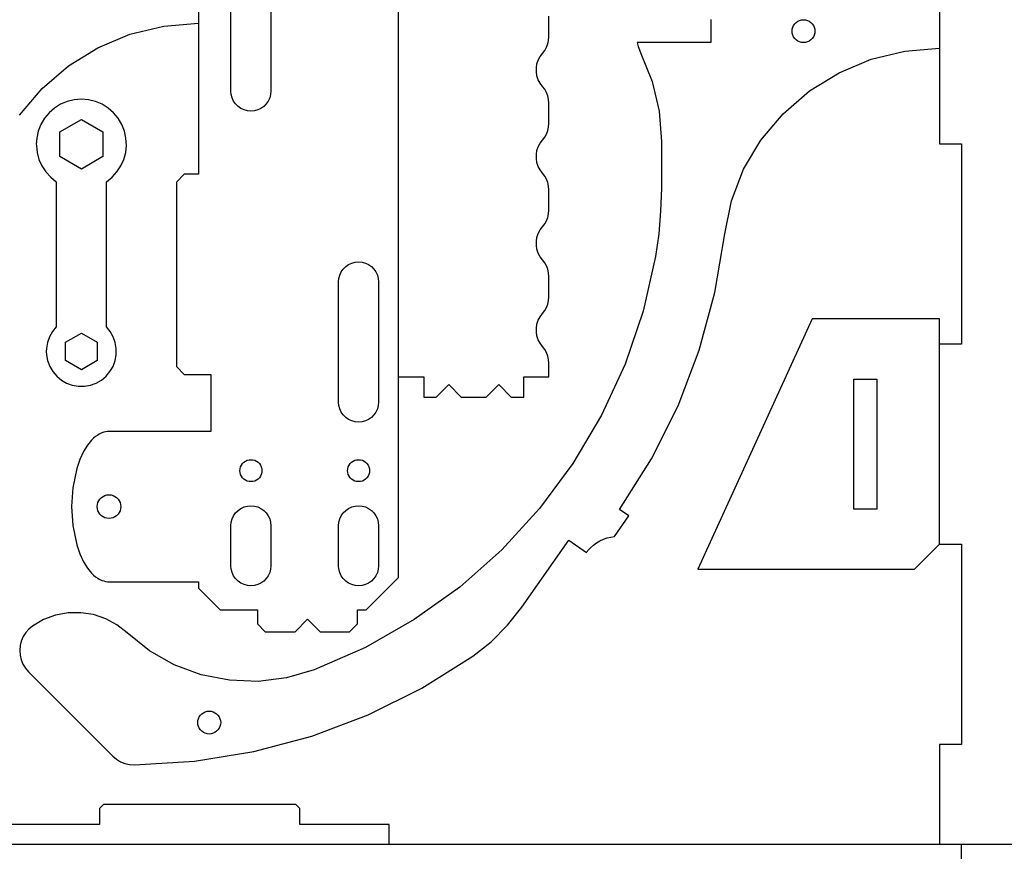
# Model space of a CAD drawing. Header units: millimetres. Extents: x 0 to 378, y 0 to 378.
# Tile 3 of 5: x 109 to 234, y 177 to 282. Entities that reach past the tile are written whole.
import ezdxf

# ---------------------------------------------------------------- set-up
doc = ezdxf.new("R2010")
doc.units = ezdxf.units.MM
doc.layers.add('SHEET_VIEW_1_DRAWING_1', color=7, linetype='Continuous')

msp = doc.modelspace()

# ---------------------------------------------------------------- linework, layer by layer
at = {"layer": 'SHEET_VIEW_1_DRAWING_1', "color": 5}
for p, q in [((157.19, 211.69), (157.19, 350.29)), ((131.79, 311.85), (131.79, 262.83)), ((225.81, 292.1), (225.81, 266.7)), ((135.92, 273.39), (135.92, 288.63)), ((141, 288.63), (141, 273.39)), ((176.24, 280.27), (176.24, 282.87)), ((196.8, 282.45), (196.8, 279.53)), ((207.82, 282.24), (208.04, 282.35)), ((208.04, 282.35), (208.29, 282.42)), ((208.29, 282.42), (208.54, 282.44)), ((208.54, 282.44), (208.79, 282.42)), ((208.79, 282.42), (209.04, 282.35)), ((209.04, 282.35), (209.27, 282.24)), ((123.11, 280.59), (127.4, 281.63)), ((127.4, 281.63), (131.79, 281.99)), ((207.09, 280.99), (207.11, 281.24)), ((207.11, 281.24), (207.18, 281.48)), ((207.18, 281.48), (207.29, 281.71)), ((207.29, 281.71), (207.43, 281.92)), ((207.43, 281.92), (207.61, 282.1)), ((207.61, 282.1), (207.82, 282.24)), ((209.27, 282.24), (209.47, 282.1)), ((209.47, 282.1), (209.65, 281.92)), ((209.65, 281.92), (209.8, 281.71)), ((209.8, 281.71), (209.9, 281.48)), ((209.9, 281.48), (209.97, 281.24)), ((209.97, 281.24), (209.99, 280.99)), ((119.05, 278.89), (123.11, 280.59)), ((176.11, 279.37), (176.21, 279.82)), ((176.21, 279.82), (176.24, 280.27)), ((207.11, 280.74), (207.09, 280.99)), ((207.18, 280.49), (207.11, 280.74)), ((207.29, 280.26), (207.18, 280.49)), ((207.43, 280.06), (207.29, 280.26)), ((207.61, 279.88), (207.43, 280.06)), ((207.82, 279.73), (207.61, 279.88)), ((209.47, 279.88), (209.27, 279.73)), ((209.65, 280.06), (209.47, 279.88)), ((209.8, 280.26), (209.65, 280.06)), ((209.9, 280.49), (209.8, 280.26)), ((209.97, 280.74), (209.9, 280.49)), ((209.99, 280.99), (209.97, 280.74)), ((115.3, 276.57), (119.05, 278.89)), ((175.45, 278.17), (175.72, 278.54)), ((175.72, 278.54), (175.95, 278.94)), ((175.95, 278.94), (176.11, 279.37)), ((196.8, 279.53), (187.45, 279.53)), ((187.45, 279.53), (187.57, 279.06)), ((187.57, 279.06), (187.74, 278.61)), ((187.74, 278.61), (187.93, 278.17)), ((208.04, 279.62), (207.82, 279.73)), ((208.29, 279.56), (208.04, 279.62)), ((208.54, 279.54), (208.29, 279.56)), ((208.79, 279.56), (208.54, 279.54)), ((209.04, 279.62), (208.79, 279.56)), ((209.27, 279.73), (209.04, 279.62)), ((221.41, 278.46), (225.81, 278.81)), ((174.74, 276.83), (174.91, 277.31)), ((174.91, 277.31), (175.14, 277.77)), ((175.14, 277.77), (175.45, 278.17)), ((187.93, 278.17), (189.36, 274.59)), ((213.06, 275.72), (217.13, 277.42)), ((217.13, 277.42), (221.41, 278.46)), ((111.96, 273.7), (115.3, 276.57)), ((174.66, 276.33), (174.74, 276.83)), ((174.66, 275.82), (174.66, 276.33)), ((174.74, 275.32), (174.66, 275.82)), ((174.91, 274.83), (174.74, 275.32)), ((175.14, 274.38), (174.91, 274.83)), ((209.32, 273.4), (213.06, 275.72)), ((109.12, 270.33), (111.96, 273.7)), ((175.45, 273.97), (175.14, 274.38)), ((175.72, 273.61), (175.45, 273.97)), ((175.95, 273.21), (175.72, 273.61)), ((189.36, 274.59), (190.22, 270.84)), ((116.04, 272.28), (115.16, 272.07)), ((116.95, 272.36), (116.04, 272.28)), ((117.86, 272.28), (116.95, 272.36)), ((118.74, 272.07), (117.86, 272.28)), ((135.96, 272.94), (135.92, 273.39)), ((136.07, 272.52), (135.96, 272.94)), ((136.26, 272.12), (136.07, 272.52)), ((140.84, 272.52), (140.66, 272.12)), ((140.96, 272.94), (140.84, 272.52)), ((141, 273.39), (140.96, 272.94)), ((176.11, 272.78), (175.95, 273.21)), ((176.21, 272.33), (176.11, 272.78)), ((176.24, 271.87), (176.21, 272.33)), ((205.98, 270.52), (209.32, 273.4)), ((113.55, 271.23), (112.86, 270.63)), ((114.32, 271.71), (113.55, 271.23)), ((115.16, 272.07), (114.32, 271.71)), ((119.58, 271.71), (118.74, 272.07)), ((120.35, 271.23), (119.58, 271.71)), ((121.04, 270.63), (120.35, 271.23)), ((136.51, 271.75), (136.26, 272.12)), ((136.83, 271.44), (136.51, 271.75)), ((137.19, 271.19), (136.83, 271.44)), ((137.59, 271), (137.19, 271.19)), ((139.73, 271.19), (139.33, 271)), ((140.09, 271.44), (139.73, 271.19)), ((140.4, 271.75), (140.09, 271.44)), ((140.66, 272.12), (140.4, 271.75)), ((176.24, 269.28), (176.24, 271.87)), ((112.28, 269.93), (111.81, 269.15)), ((112.86, 270.63), (112.28, 269.93)), ((114.22, 268.22), (116.95, 269.79)), ((116.95, 269.79), (119.68, 268.22)), ((121.62, 269.93), (121.04, 270.63)), ((122.09, 269.15), (121.62, 269.93)), ((138.02, 270.88), (137.59, 271)), ((138.46, 270.85), (138.02, 270.88)), ((138.9, 270.88), (138.46, 270.85)), ((139.33, 271), (138.9, 270.88)), ((190.22, 270.84), (190.52, 267)), ((203.14, 267.15), (205.98, 270.52)), ((111.81, 269.15), (111.48, 268.3)), ((122.42, 268.3), (122.09, 269.15)), ((176.11, 268.37), (176.21, 268.82)), ((176.21, 268.82), (176.24, 269.28)), ((111.29, 267.41), (111.23, 266.64)), ((111.48, 268.3), (111.29, 267.41)), ((114.22, 265.07), (114.22, 268.22)), ((119.68, 268.22), (119.68, 265.07)), ((122.61, 267.41), (122.42, 268.3)), ((122.66, 266.5), (122.61, 267.41)), ((175.45, 267.18), (175.72, 267.54)), ((175.72, 267.54), (175.95, 267.94)), ((175.95, 267.94), (176.11, 268.37)), ((111.23, 266.64), (111.24, 266.5)), ((111.24, 266.5), (111.33, 265.6)), ((122.57, 265.6), (122.66, 266.5)), ((174.74, 265.83), (174.91, 266.32)), ((174.91, 266.32), (175.14, 266.77)), ((175.14, 266.77), (175.45, 267.18)), ((190.52, 267), (190.52, 261.07)), ((200.94, 263.48), (203.14, 267.15)), ((225.81, 266.7), (228.6, 266.7)), ((228.6, 266.7), (228.6, 241.3)), ((111.33, 265.6), (111.57, 264.72)), ((116.95, 263.49), (114.22, 265.07)), ((119.68, 265.07), (116.95, 263.49)), ((122.33, 264.72), (122.57, 265.6)), ((174.66, 265.33), (174.74, 265.83)), ((174.66, 264.82), (174.66, 265.33)), ((174.74, 264.32), (174.66, 264.82)), ((111.57, 264.72), (111.94, 263.89)), ((111.94, 263.89), (112.44, 263.13)), ((121.46, 263.13), (121.96, 263.89)), ((121.96, 263.89), (122.33, 264.72)), ((174.91, 263.83), (174.74, 264.32)), ((175.14, 263.38), (174.91, 263.83)), ((112.44, 263.13), (113.06, 262.45)), ((113.06, 262.45), (113.77, 261.89)), ((120.12, 261.89), (120.84, 262.45)), ((120.84, 262.45), (121.46, 263.13)), ((130, 262.83), (129, 261.83)), ((131.79, 262.83), (130, 262.83)), ((175.45, 262.98), (175.14, 263.38)), ((175.72, 262.61), (175.45, 262.98)), ((175.95, 262.21), (175.72, 262.61)), ((199.4, 259.48), (200.94, 263.48)), ((113.77, 261.89), (113.77, 243.48)), ((120.12, 243.48), (120.12, 261.89)), ((129, 261.83), (129, 238.43)), ((176.11, 261.78), (175.95, 262.21)), ((176.21, 261.33), (176.11, 261.78)), ((176.24, 260.87), (176.21, 261.33)), ((190.52, 261.07), (190.43, 258.17)), ((176.24, 258.28), (176.24, 260.87)), ((198.55, 255.29), (199.4, 259.48)), ((175.95, 256.94), (176.11, 257.37)), ((176.11, 257.37), (176.21, 257.82)), ((176.21, 257.82), (176.24, 258.28)), ((190.43, 258.17), (190.18, 255.27)), ((175.14, 255.77), (175.45, 256.18)), ((175.45, 256.18), (175.72, 256.54)), ((175.72, 256.54), (175.95, 256.94)), ((174.66, 254.33), (174.74, 254.83)), ((174.74, 254.83), (174.91, 255.32)), ((174.91, 255.32), (175.14, 255.77)), ((190.18, 255.27), (189.77, 252.4)), ((197.3, 247.84), (198.55, 255.29)), ((174.66, 253.82), (174.66, 254.33)), ((174.74, 253.32), (174.66, 253.82)), ((174.91, 252.84), (174.74, 253.32)), ((175.14, 252.38), (174.91, 252.84)), ((175.45, 251.98), (175.14, 252.38)), ((189.77, 252.4), (188.19, 245.46)), ((150.16, 250.81), (150.48, 251.12)), ((150.48, 251.12), (150.84, 251.37)), ((150.84, 251.37), (151.24, 251.56)), ((151.24, 251.56), (151.67, 251.68)), ((151.67, 251.68), (152.11, 251.71)), ((152.11, 251.71), (152.55, 251.68)), ((152.55, 251.68), (152.98, 251.56)), ((152.98, 251.56), (153.38, 251.37)), ((153.38, 251.37), (153.74, 251.12)), ((153.74, 251.12), (154.06, 250.81)), ((175.72, 251.61), (175.45, 251.98)), ((175.95, 251.21), (175.72, 251.61)), ((176.11, 250.78), (175.95, 251.21)), ((149.61, 249.62), (149.72, 250.04)), ((149.72, 250.04), (149.91, 250.44)), ((149.91, 250.44), (150.16, 250.81)), ((154.06, 250.81), (154.31, 250.44)), ((154.31, 250.44), (154.5, 250.04)), ((154.5, 250.04), (154.61, 249.62)), ((176.21, 250.33), (176.11, 250.78)), ((176.24, 249.88), (176.21, 250.33)), ((176.24, 247.28), (176.24, 249.88)), ((149.57, 249.17), (149.61, 249.62)), ((149.57, 233.93), (149.57, 249.17)), ((154.61, 249.62), (154.65, 249.17)), ((154.65, 249.17), (154.65, 233.93)), ((195.33, 240.54), (197.3, 247.84)), ((175.95, 245.94), (176.11, 246.37)), ((176.11, 246.37), (176.21, 246.82)), ((176.21, 246.82), (176.24, 247.28)), ((175.14, 244.77), (175.45, 245.18)), ((175.45, 245.18), (175.72, 245.54)), ((175.72, 245.54), (175.95, 245.94)), ((188.19, 245.46), (185.91, 238.73)), ((174.66, 243.33), (174.74, 243.84)), ((174.74, 243.84), (174.91, 244.32)), ((174.91, 244.32), (175.14, 244.77)), ((209.64, 244.48), (195.16, 212.72)), ((225.81, 244.48), (209.64, 244.48)), ((225.81, 215.9), (225.81, 244.48)), ((113.28, 242.88), (112.9, 242.21)), ((113.77, 243.48), (113.28, 242.88)), ((114.94, 241.53), (116.95, 242.69)), ((116.95, 242.69), (118.96, 241.53)), ((120.61, 242.88), (120.12, 243.48)), ((120.99, 242.21), (120.61, 242.88)), ((174.66, 242.82), (174.66, 243.33)), ((174.74, 242.32), (174.66, 242.82)), ((174.91, 241.84), (174.74, 242.32)), ((112.65, 241.48), (112.52, 240.72)), ((112.9, 242.21), (112.65, 241.48)), ((114.94, 239.2), (114.94, 241.53)), ((118.96, 241.53), (118.96, 239.2)), ((121.25, 241.48), (120.99, 242.21)), ((121.38, 240.72), (121.25, 241.48)), ((175.14, 241.39), (174.91, 241.84)), ((175.45, 240.98), (175.14, 241.39)), ((228.6, 241.3), (225.81, 241.3)), ((112.52, 240.72), (112.5, 240.37)), ((112.5, 240.37), (112.52, 239.95)), ((112.52, 239.95), (112.66, 239.19)), ((121.24, 239.19), (121.38, 239.95)), ((121.38, 239.95), (121.38, 240.72)), ((175.72, 240.61), (175.45, 240.98)), ((175.95, 240.21), (175.72, 240.61)), ((176.11, 239.78), (175.95, 240.21)), ((192.64, 233.48), (195.33, 240.54)), ((112.66, 239.19), (112.93, 238.47)), ((116.95, 238.04), (114.94, 239.2)), ((118.96, 239.2), (116.95, 238.04)), ((120.97, 238.47), (121.24, 239.19)), ((176.21, 239.34), (176.11, 239.78)), ((176.24, 238.88), (176.21, 239.34)), ((176.24, 237.12), (176.24, 238.88)), ((185.91, 238.73), (182.94, 232.26)), ((112.93, 238.47), (113.32, 237.8)), ((113.32, 237.8), (113.82, 237.21)), ((120.08, 237.21), (120.58, 237.8)), ((120.58, 237.8), (120.97, 238.47)), ((129, 238.43), (130, 237.43)), ((130, 237.43), (133.38, 237.43)), ((133.38, 237.43), (133.38, 230.19)), ((113.82, 237.21), (114.41, 236.72)), ((114.41, 236.72), (115.08, 236.33)), ((115.08, 236.33), (115.8, 236.07)), ((115.8, 236.07), (116.56, 235.94)), ((117.34, 235.94), (118.1, 236.07)), ((118.1, 236.07), (118.82, 236.33)), ((118.82, 236.33), (119.49, 236.72)), ((119.49, 236.72), (120.08, 237.21)), ((157.19, 237.12), (160.37, 237.12)), ((160.37, 237.12), (160.37, 234.58)), ((161.95, 234.58), (163.54, 236.17)), ((163.54, 236.17), (165.13, 234.58)), ((168.3, 234.58), (169.89, 236.17)), ((169.89, 236.17), (171.48, 234.58)), ((173.07, 237.12), (176.24, 237.12)), ((173.07, 234.58), (173.07, 237.12)), ((214.95, 236.85), (217.87, 236.85)), ((214.95, 220.35), (214.95, 236.85)), ((217.87, 236.85), (217.87, 220.35)), ((116.56, 235.94), (117.34, 235.94)), ((149.61, 233.49), (149.57, 233.93)), ((154.65, 233.93), (154.61, 233.49)), ((160.37, 234.58), (161.95, 234.58)), ((165.13, 234.58), (168.3, 234.58)), ((171.48, 234.58), (173.07, 234.58)), ((149.72, 233.07), (149.61, 233.49)), ((149.91, 232.66), (149.72, 233.07)), ((150.16, 232.3), (149.91, 232.66)), ((150.48, 231.99), (150.16, 232.3)), ((154.06, 232.3), (153.74, 231.99)), ((154.31, 232.66), (154.06, 232.3)), ((154.5, 233.07), (154.31, 232.66)), ((154.61, 233.49), (154.5, 233.07)), ((189.26, 226.72), (192.64, 233.48)), ((150.84, 231.73), (150.48, 231.99)), ((151.24, 231.55), (150.84, 231.73)), ((151.67, 231.43), (151.24, 231.55)), ((152.11, 231.39), (151.67, 231.43)), ((152.55, 231.43), (152.11, 231.39)), ((152.98, 231.55), (152.55, 231.43)), ((153.38, 231.73), (152.98, 231.55)), ((153.74, 231.99), (153.38, 231.73)), ((182.94, 232.26), (179.31, 226.14)), ((119.21, 229.86), (119.02, 229.75)), ((119.55, 230.02), (119.21, 229.86)), ((119.78, 230.1), (119.55, 230.02)), ((120.02, 230.15), (119.78, 230.1)), ((120.28, 230.19), (120.02, 230.15)), ((120.54, 230.19), (120.28, 230.19)), ((120.57, 230.19), (120.54, 230.19)), ((120.61, 230.19), (120.57, 230.19)), ((120.64, 230.19), (120.57, 230.19)), ((120.64, 230.19), (120.61, 230.19)), ((133.38, 230.19), (120.64, 230.19)), ((118.25, 229.11), (117.71, 228.45)), ((118.48, 229.35), (118.25, 229.11)), ((118.74, 229.56), (118.48, 229.35)), ((119.02, 229.75), (118.74, 229.56)), ((117.22, 227.66), (116.75, 226.66)), ((117.71, 228.45), (117.22, 227.66)), ((116.75, 226.66), (116.36, 225.52)), ((137.25, 225.93), (137.39, 226.13)), ((137.39, 226.13), (137.56, 226.3)), ((137.56, 226.3), (137.76, 226.44)), ((137.76, 226.44), (137.98, 226.55)), ((137.98, 226.55), (138.22, 226.61)), ((138.22, 226.61), (138.46, 226.63)), ((138.46, 226.63), (138.7, 226.61)), ((138.7, 226.61), (138.94, 226.55)), ((138.94, 226.55), (139.16, 226.44)), ((139.16, 226.44), (139.36, 226.3)), ((139.36, 226.3), (139.53, 226.13)), ((139.53, 226.13), (139.67, 225.93)), ((150.9, 225.93), (151.04, 226.13)), ((151.04, 226.13), (151.21, 226.3)), ((151.21, 226.3), (151.41, 226.44)), ((151.41, 226.44), (151.63, 226.55)), ((151.63, 226.55), (151.87, 226.61)), ((151.87, 226.61), (152.11, 226.63)), ((152.11, 226.63), (152.35, 226.61)), ((152.35, 226.61), (152.59, 226.55)), ((152.59, 226.55), (152.81, 226.44)), ((152.81, 226.44), (153.01, 226.3)), ((153.01, 226.3), (153.18, 226.13)), ((153.18, 226.13), (153.32, 225.93)), ((179.31, 226.14), (175.07, 220.43)), ((185.23, 220.32), (189.26, 226.72)), ((116.36, 225.52), (115.85, 223.06)), ((137.06, 225.23), (137.08, 225.48)), ((137.08, 224.99), (137.06, 225.23)), ((137.08, 225.48), (137.15, 225.71)), ((137.15, 224.76), (137.08, 224.99)), ((137.15, 225.71), (137.25, 225.93)), ((139.67, 225.93), (139.77, 225.71)), ((139.77, 225.71), (139.83, 225.48)), ((139.83, 224.99), (139.77, 224.76)), ((139.83, 225.48), (139.86, 225.23)), ((139.86, 225.23), (139.83, 224.99)), ((150.71, 225.23), (150.73, 225.48)), ((150.73, 224.99), (150.71, 225.23)), ((150.73, 225.48), (150.8, 225.71)), ((150.8, 224.76), (150.73, 224.99)), ((150.8, 225.71), (150.9, 225.93)), ((153.32, 225.93), (153.42, 225.71)), ((153.42, 225.71), (153.49, 225.48)), ((153.49, 224.99), (153.42, 224.76)), ((153.49, 225.48), (153.51, 225.23)), ((153.51, 225.23), (153.49, 224.99)), ((137.25, 224.54), (137.15, 224.76)), ((137.39, 224.34), (137.25, 224.54)), ((137.56, 224.16), (137.39, 224.34)), ((137.76, 224.02), (137.56, 224.16)), ((137.98, 223.92), (137.76, 224.02)), ((138.22, 223.86), (137.98, 223.92)), ((138.46, 223.84), (138.22, 223.86)), ((138.7, 223.86), (138.46, 223.84)), ((138.94, 223.92), (138.7, 223.86)), ((139.16, 224.02), (138.94, 223.92)), ((139.36, 224.16), (139.16, 224.02)), ((139.53, 224.34), (139.36, 224.16)), ((139.67, 224.54), (139.53, 224.34)), ((139.77, 224.76), (139.67, 224.54)), ((150.9, 224.54), (150.8, 224.76)), ((151.04, 224.34), (150.9, 224.54)), ((151.21, 224.16), (151.04, 224.34)), ((151.41, 224.02), (151.21, 224.16)), ((151.63, 223.92), (151.41, 224.02)), ((151.87, 223.86), (151.63, 223.92)), ((152.11, 223.84), (151.87, 223.86)), ((152.35, 223.86), (152.11, 223.84)), ((152.59, 223.92), (152.35, 223.86)), ((152.81, 224.02), (152.59, 223.92)), ((153.01, 224.16), (152.81, 224.02)), ((153.18, 224.34), (153.01, 224.16)), ((153.32, 224.54), (153.18, 224.34)), ((153.42, 224.76), (153.32, 224.54)), ((115.85, 223.06), (115.69, 220.67)), ((118.98, 220.93), (119.05, 221.18)), ((119.05, 221.18), (119.16, 221.42)), ((119.16, 221.42), (119.31, 221.63)), ((119.31, 221.63), (119.49, 221.82)), ((119.49, 221.82), (119.71, 221.97)), ((119.71, 221.97), (119.94, 222.08)), ((119.94, 222.08), (120.2, 222.15)), ((120.2, 222.15), (120.46, 222.17)), ((120.46, 222.17), (120.72, 222.15)), ((120.72, 222.15), (120.97, 222.08)), ((120.97, 222.08), (121.21, 221.97)), ((121.21, 221.97), (121.42, 221.82)), ((121.42, 221.82), (121.61, 221.63)), ((121.61, 221.63), (121.76, 221.42)), ((121.76, 221.42), (121.87, 221.18)), ((121.87, 221.18), (121.93, 220.93)), ((115.69, 220.67), (115.85, 218.27)), ((118.96, 220.67), (118.98, 220.93)), ((118.98, 220.41), (118.96, 220.67)), ((119.05, 220.16), (118.98, 220.41)), ((119.16, 219.92), (119.05, 220.16)), ((119.31, 219.7), (119.16, 219.92)), ((121.76, 219.92), (121.61, 219.7)), ((121.87, 220.16), (121.76, 219.92)), ((121.93, 220.41), (121.87, 220.16)), ((121.93, 220.93), (121.96, 220.67)), ((121.96, 220.67), (121.93, 220.41)), ((136.26, 219.52), (136.51, 219.88)), ((136.51, 219.88), (136.83, 220.2)), ((136.83, 220.2), (137.19, 220.45)), ((137.19, 220.45), (137.59, 220.64)), ((137.59, 220.64), (138.02, 220.75)), ((138.02, 220.75), (138.46, 220.79)), ((138.46, 220.79), (138.9, 220.75)), ((138.9, 220.75), (139.33, 220.64)), ((139.33, 220.64), (139.73, 220.45)), ((139.73, 220.45), (140.09, 220.2)), ((140.09, 220.2), (140.4, 219.88)), ((140.4, 219.88), (140.66, 219.52)), ((149.91, 219.52), (150.16, 219.88)), ((150.16, 219.88), (150.48, 220.2)), ((150.48, 220.2), (150.84, 220.45)), ((150.84, 220.45), (151.24, 220.64)), ((151.24, 220.64), (151.67, 220.75)), ((151.67, 220.75), (152.11, 220.79)), ((152.11, 220.79), (152.55, 220.75)), ((152.55, 220.75), (152.98, 220.64)), ((152.98, 220.64), (153.38, 220.45)), ((153.38, 220.45), (153.74, 220.2)), ((153.74, 220.2), (154.06, 219.88)), ((154.06, 219.88), (154.31, 219.52)), ((175.07, 220.43), (170.27, 215.19)), ((186.41, 219.49), (185.23, 220.32)), ((217.87, 220.35), (214.95, 220.35)), ((119.49, 219.52), (119.31, 219.7)), ((119.71, 219.37), (119.49, 219.52)), ((119.94, 219.26), (119.71, 219.37)), ((120.2, 219.19), (119.94, 219.26)), ((120.46, 219.17), (120.2, 219.19)), ((120.72, 219.19), (120.46, 219.17)), ((120.97, 219.26), (120.72, 219.19)), ((121.21, 219.37), (120.97, 219.26)), ((121.42, 219.52), (121.21, 219.37)), ((121.61, 219.7), (121.42, 219.52)), ((135.92, 218.25), (135.96, 218.69)), ((135.96, 218.69), (136.07, 219.12)), ((136.07, 219.12), (136.26, 219.52)), ((140.66, 219.52), (140.84, 219.12)), ((140.84, 219.12), (140.96, 218.69)), ((140.96, 218.69), (141, 218.25)), ((149.57, 218.25), (149.61, 218.69)), ((149.61, 218.69), (149.72, 219.12)), ((149.72, 219.12), (149.91, 219.52)), ((154.31, 219.52), (154.5, 219.12)), ((154.5, 219.12), (154.61, 218.69)), ((154.61, 218.69), (154.65, 218.25)), ((184.59, 216.89), (186.41, 219.49)), ((115.85, 218.27), (116.36, 215.82)), ((135.92, 213.17), (135.92, 218.25)), ((141, 218.25), (141, 213.17)), ((149.57, 213.17), (149.57, 218.25)), ((154.65, 218.25), (154.65, 213.17)), ((172.83, 207.94), (178.78, 216.43)), ((178.78, 216.43), (181.01, 214.86)), ((181.91, 215.79), (182.31, 216.08)), ((182.31, 216.08), (182.73, 216.33)), ((182.73, 216.33), (183.17, 216.53)), ((183.17, 216.53), (183.63, 216.7)), ((183.63, 216.7), (184.11, 216.82)), ((184.11, 216.82), (184.59, 216.89)), ((116.36, 215.82), (116.75, 214.68)), ((170.27, 215.19), (164.94, 210.47)), ((181.01, 214.86), (181.08, 214.94)), ((181.08, 214.94), (181.15, 215.02)), ((181.15, 215.02), (181.21, 215.1)), ((181.21, 215.1), (181.55, 215.46)), ((181.55, 215.46), (181.91, 215.79)), ((222.63, 212.72), (225.81, 215.9)), ((225.81, 215.9), (228.6, 215.9)), ((228.6, 215.9), (228.6, 190.5)), ((116.75, 214.68), (117.22, 213.67)), ((117.22, 213.67), (117.71, 212.88)), ((117.71, 212.88), (118.25, 212.23)), ((135.96, 212.73), (135.92, 213.17)), ((136.07, 212.3), (135.96, 212.73)), ((140.96, 212.73), (140.84, 212.3)), ((141, 213.17), (140.96, 212.73)), ((149.61, 212.73), (149.57, 213.17)), ((149.72, 212.3), (149.61, 212.73)), ((154.61, 212.73), (154.5, 212.3)), ((154.65, 213.17), (154.61, 212.73)), ((195.16, 212.72), (222.63, 212.72)), ((118.25, 212.23), (118.48, 211.99)), ((118.48, 211.99), (118.74, 211.78)), ((118.74, 211.78), (119.02, 211.59)), ((119.02, 211.59), (119.21, 211.48)), ((119.21, 211.48), (119.55, 211.32)), ((119.55, 211.32), (119.78, 211.24)), ((119.78, 211.24), (120.02, 211.18)), ((120.02, 211.18), (120.28, 211.15)), ((120.28, 211.15), (120.54, 211.15)), ((120.54, 211.15), (120.57, 211.14)), ((120.54, 211.15), (120.61, 211.14)), ((120.57, 211.14), (120.61, 211.14)), ((120.61, 211.14), (120.64, 211.14)), ((120.64, 211.14), (131.79, 211.14)), ((131.79, 211.14), (131.79, 210.34)), ((136.26, 211.9), (136.07, 212.3)), ((136.51, 211.54), (136.26, 211.9)), ((136.83, 211.22), (136.51, 211.54)), ((137.19, 210.97), (136.83, 211.22)), ((140.09, 211.22), (139.73, 210.97)), ((140.4, 211.54), (140.09, 211.22)), ((140.66, 211.9), (140.4, 211.54)), ((140.84, 212.3), (140.66, 211.9)), ((149.91, 211.9), (149.72, 212.3)), ((150.16, 211.54), (149.91, 211.9)), ((150.48, 211.22), (150.16, 211.54)), ((150.84, 210.97), (150.48, 211.22)), ((153.08, 207.58), (157.19, 211.69)), ((153.74, 211.22), (153.38, 210.97)), ((154.06, 211.54), (153.74, 211.22)), ((154.31, 211.9), (154.06, 211.54)), ((154.5, 212.3), (154.31, 211.9)), ((131.79, 210.34), (134.55, 207.58)), ((137.59, 210.78), (137.19, 210.97)), ((138.02, 210.67), (137.59, 210.78)), ((138.46, 210.63), (138.02, 210.67)), ((138.9, 210.67), (138.46, 210.63)), ((139.33, 210.78), (138.9, 210.67)), ((139.73, 210.97), (139.33, 210.78)), ((151.24, 210.78), (150.84, 210.97)), ((151.67, 210.67), (151.24, 210.78)), ((152.11, 210.63), (151.67, 210.67)), ((152.55, 210.67), (152.11, 210.63)), ((152.98, 210.78), (152.55, 210.67)), ((153.38, 210.97), (152.98, 210.78)), ((164.94, 210.47), (159.16, 206.34)), ((134.55, 207.58), (139.28, 207.58)), ((139.28, 207.58), (139.28, 205.79)), ((151.98, 205.79), (151.98, 207.58)), ((151.98, 207.58), (153.08, 207.58)), ((171, 205.63), (172.83, 207.94)), ((112.16, 206.34), (110.76, 205.53)), ((113.69, 206.9), (112.16, 206.34)), ((115.28, 207.2), (113.69, 206.9)), ((116.9, 207.22), (115.28, 207.2)), ((118.5, 206.97), (116.9, 207.22)), ((120.04, 206.45), (118.5, 206.97)), ((121.46, 205.67), (120.04, 206.45)), ((144.05, 204.79), (145.63, 206.38)), ((145.63, 206.38), (147.22, 204.79)), ((159.16, 206.34), (152.97, 202.82)), ((110.3, 205.14), (109.9, 204.69)), ((110.76, 205.53), (110.3, 205.14)), ((122.74, 204.67), (121.46, 205.67)), ((139.28, 205.79), (140.28, 204.79)), ((150.98, 204.79), (151.98, 205.79)), ((168.92, 203.54), (171, 205.63)), ((109.33, 203.62), (109.19, 203.04)), ((109.57, 204.18), (109.33, 203.62)), ((109.9, 204.69), (109.57, 204.18)), ((125.58, 202.4), (122.74, 204.67)), ((140.28, 204.79), (144.05, 204.79)), ((147.22, 204.79), (150.98, 204.79)), ((109.19, 203.04), (109.13, 202.43)), ((109.13, 202.43), (109.18, 201.83)), ((128.74, 200.61), (125.58, 202.4)), ((152.97, 202.82), (146.46, 199.96)), ((166.61, 201.71), (168.92, 203.54)), ((109.18, 201.83), (109.32, 201.24)), ((109.32, 201.24), (109.54, 200.68)), ((160.15, 197.65), (166.61, 201.71)), ((109.54, 200.68), (109.86, 200.17)), ((109.86, 200.17), (110.25, 199.71)), ((132.16, 199.34), (128.74, 200.61)), ((146.46, 199.96), (142.97, 198.95)), ((110.25, 199.71), (115.82, 194.14)), ((135.72, 198.64), (132.16, 199.34)), ((139.36, 198.5), (135.72, 198.64)), ((142.97, 198.95), (139.36, 198.5)), ((153.32, 194.26), (160.15, 197.65)), ((115.82, 194.14), (120.93, 189.02)), ((131.74, 193.53), (131.81, 193.77)), ((131.81, 193.77), (131.91, 194)), ((131.91, 194), (132.06, 194.21)), ((132.06, 194.21), (132.24, 194.39)), ((132.24, 194.39), (132.45, 194.53)), ((132.45, 194.53), (132.67, 194.64)), ((132.67, 194.64), (132.92, 194.71)), ((132.92, 194.71), (133.17, 194.73)), ((133.17, 194.73), (133.42, 194.71)), ((133.42, 194.71), (133.67, 194.64)), ((133.67, 194.64), (133.9, 194.53)), ((133.9, 194.53), (134.1, 194.39)), ((134.1, 194.39), (134.28, 194.21)), ((134.28, 194.21), (134.43, 194)), ((134.43, 194), (134.53, 193.77)), ((134.53, 193.77), (134.6, 193.53)), ((146.18, 191.56), (153.32, 194.26)), ((131.72, 193.28), (131.74, 193.53)), ((131.74, 193.03), (131.72, 193.28)), ((131.81, 192.78), (131.74, 193.03)), ((131.91, 192.55), (131.81, 192.78)), ((132.06, 192.35), (131.91, 192.55)), ((132.24, 192.17), (132.06, 192.35)), ((134.28, 192.35), (134.1, 192.17)), ((134.43, 192.55), (134.28, 192.35)), ((134.53, 192.78), (134.43, 192.55)), ((134.6, 193.03), (134.53, 192.78)), ((134.6, 193.53), (134.62, 193.28)), ((134.62, 193.28), (134.6, 193.03)), ((132.45, 192.02), (132.24, 192.17)), ((132.67, 191.92), (132.45, 192.02)), ((132.92, 191.85), (132.67, 191.92)), ((133.17, 191.83), (132.92, 191.85)), ((133.42, 191.85), (133.17, 191.83)), ((133.67, 191.92), (133.42, 191.85)), ((133.9, 192.02), (133.67, 191.92)), ((134.1, 192.17), (133.9, 192.02)), ((138.81, 189.59), (146.18, 191.56)), ((225.81, 190.5), (225.81, 177.8)), ((228.6, 190.5), (225.81, 190.5)), ((120.93, 189.02), (121.4, 188.63)), ((121.4, 188.63), (121.91, 188.32)), ((131.28, 188.37), (138.81, 189.59)), ((121.91, 188.32), (122.47, 188.09)), ((122.47, 188.09), (123.07, 187.95)), ((123.07, 187.95), (123.67, 187.91)), ((123.67, 187.91), (131.28, 188.37)), ((119.77, 182.88), (119.27, 182.38)), ((119.27, 182.38), (119.27, 180.34)), ((144.17, 182.88), (119.77, 182.88)), ((144.67, 182.38), (144.17, 182.88)), ((144.67, 180.34), (144.67, 182.38)), ((119.27, 180.34), (87.52, 180.34)), ((155.98, 180.34), (144.67, 180.34)), ((155.98, 177.8), (155.98, 180.34)), ((378.21, 177.8), (25.4, 177.8)), ((228.6, 165.1), (228.6, 177.8))]:
    msp.add_line(p, q, dxfattribs=at)

doc.saveas('drawing.dxf')
